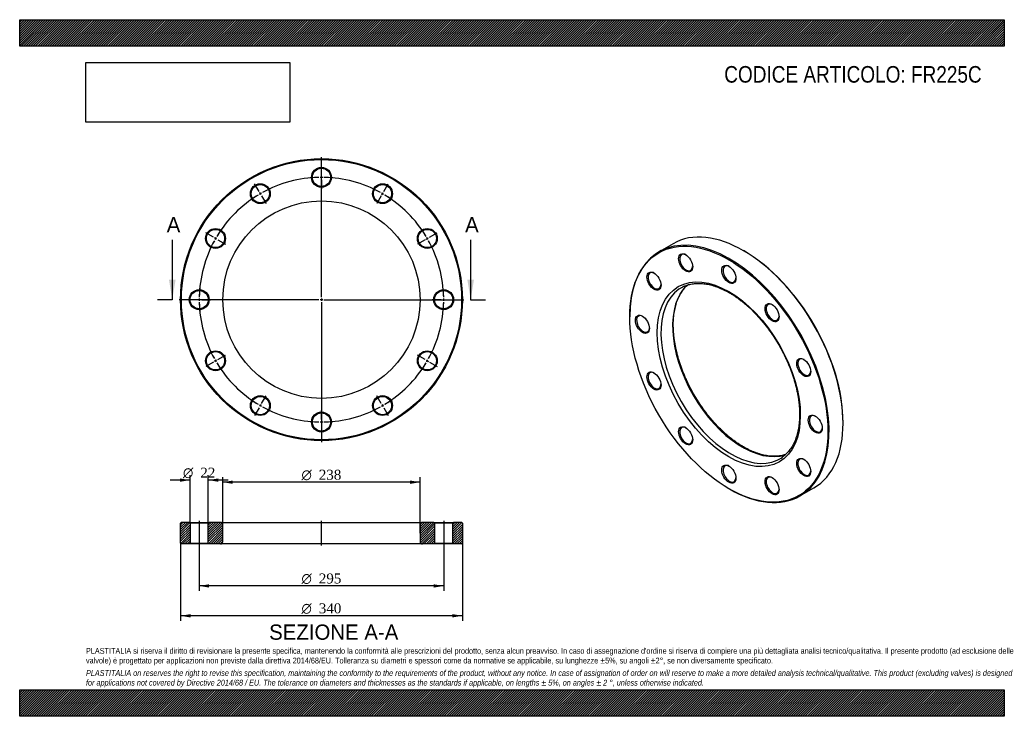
# Model space of a CAD drawing. Header units: millimetres. Extents: x 0 to 1188, y 0 to 840.
import ezdxf
from ezdxf.enums import TextEntityAlignment as Align
from ezdxf.lldxf.tags import DXFTag

# ---------------------------------------------------------------- set-up
doc = ezdxf.new("R2010")
doc.units = ezdxf.units.MM
doc.header["$LTSCALE"] = 4
for name, color, linetype in [('Default', 7, 'Continuous'), ('DV2_Default', 7, 'Continuous'), ('DV3_Default', 7, 'Continuous'), ('FR225C', 7, 'Continuous')]:
    doc.layers.add(name, color=color, linetype=linetype)
doc.styles.add('SEACAD_Solid_Edge_ANSI', font='seans.ttf')
doc.styles.add('SEACAD_Solid_Edge_ANSI1_Symbols', font='semeca1.ttf')
doc.styles.add('SEACAD_Times_New_Roman', font='times.ttf')
tags = doc.linetypes.add('CENTER2', pattern=[28.575, 19.05, -3.175, 3.175, -3.175]).pattern_tags.tags
tags[10:11] = [DXFTag(74, 4), DXFTag(75, 0), DXFTag(340, '0'), DXFTag(46, 0.0), DXFTag(50, 0.0), DXFTag(44, 0.0), DXFTag(45, 0.0)]
tags[8:9] = [DXFTag(74, 4), DXFTag(75, 0), DXFTag(340, '0'), DXFTag(46, 0.0), DXFTag(50, 0.0), DXFTag(44, 0.0), DXFTag(45, 0.0)]
tags[6:7] = [DXFTag(74, 4), DXFTag(75, 0), DXFTag(340, '0'), DXFTag(46, 0.0), DXFTag(50, 0.0), DXFTag(44, 0.0), DXFTag(45, 0.0)]
tags[4:5] = [DXFTag(74, 4), DXFTag(75, 0), DXFTag(340, '0'), DXFTag(46, 0.0), DXFTag(50, 0.0), DXFTag(44, 0.0), DXFTag(45, 0.0)]
tags = doc.linetypes.add('HIDDEN2', pattern=[4.7625, 3.175, -1.5875]).pattern_tags.tags
tags[6:7] = [DXFTag(74, 4), DXFTag(75, 0), DXFTag(340, '0'), DXFTag(46, 0.0), DXFTag(50, 0.0), DXFTag(44, 0.0), DXFTag(45, 0.0)]
tags[4:5] = [DXFTag(74, 4), DXFTag(75, 0), DXFTag(340, '0'), DXFTag(46, 0.0), DXFTag(50, 0.0), DXFTag(44, 0.0), DXFTag(45, 0.0)]
picture_1 = doc.add_image_def('image1.jpg', size_in_pixel=(4302, 1260))

# ---------------------------------------------------------------- blocks, each defined once
blk = doc.blocks.new('SE')
at = {"layer": 'FR225C', "color": 7, "linetype": 'Continuous'}
for p, q in [((788.3, 569.9), (771.4, 560.1)), ((874, 561.1), (873.3, 561.5)), ((736.1, 482.3), (736.1, 481.5)), ((993.5, 353.3), (993.5, 354.1)), ((855.6, 274.5), (856.4, 274.1)), ((941.4, 265.7), (958.3, 275.5))]:
    blk.add_line(p, q, dxfattribs=at)
for centre, major_axis, start_param, end_param in [((873.3, 422.7), (-85, 147.2), 3.141593, 6.283185), ((856.4, 412.9), (85, -147.2), 0, 3.926991), ((874, 423.1), (84.5, -146.4), 0.785398, 2.356194), ((804.2, 547.3), (-5.5, 9.53), 0, 3.882511), ((804.2, 547.3), (-5.5, 9.53), 5.542267, 6.283185), ((766, 525.3), (-5.5, 9.53), 0, 3.882511), ((766, 525.3), (-5.5, 9.53), 5.542267, 6.283185), ((856.4, 533.3), (-5.5, 9.53), 0, 3.882511), ((856.4, 533.3), (-5.5, 9.53), 5.542267, 6.283185), ((857.8, 413.7), (-59.5, 103.1), 0.04964, 3.085697), ((871.9, 421.9), (59.5, -103.1), 3.261477, 6.165514), ((857.8, 413.7), (-59.5, 103.1), 0, 0.04964), ((857.8, 413.7), (-59.5, 103.1), 6.228103, 6.283185), ((908.5, 487.1), (-5.5, 9.53), 0, 3.882511), ((908.5, 487.1), (-5.5, 9.53), 5.542267, 6.283185), ((752.1, 473.1), (-5.5, 9.53), 0, 3.882511), ((752.1, 473.1), (-5.5, 9.53), 5.542267, 6.283185), ((946.7, 421), (-5.5, 9.53), 0, 3.882511), ((946.7, 421), (-5.5, 9.53), 5.542267, 6.283185), ((766, 404.8), (-5.5, 9.53), 0, 3.882511), ((766, 404.8), (-5.5, 9.53), 5.542267, 6.283185), ((960.7, 352.7), (-5.5, 9.53), 0, 3.882511), ((960.7, 352.7), (-5.5, 9.53), 5.542267, 6.283185), ((804.2, 338.7), (-5.5, 9.53), 0, 3.882511), ((804.2, 338.7), (-5.5, 9.53), 5.542267, 6.283185), ((857.8, 413.7), (-59.5, 103.1), 3.085697, 3.192032), ((946.7, 300.5), (-5.5, 9.53), 0, 3.882511), ((946.7, 300.5), (-5.5, 9.53), 5.542267, 6.283185), ((856.4, 292.5), (-5.5, 9.53), 0, 3.882511), ((856.4, 292.5), (-5.5, 9.53), 5.542267, 6.283185), ((908.5, 278.5), (-5.5, 9.53), 0, 3.882511), ((908.5, 278.5), (-5.5, 9.53), 5.542267, 6.283185), ((856.4, 412.9), (85, -147.2), 5.497787, 6.283185)]:
    blk.add_ellipse(centre, major_axis=major_axis, ratio=0.57735, start_param=start_param, end_param=end_param, dxfattribs=at)
for centre, major_axis in [((855.6, 412.5), (-84.5, 146.4)), ((803.5, 546.9), (6, -10.4)), ((765.3, 524.8), (6, -10.4)), ((855.6, 412.5), (61, -105.7)), ((855.6, 532.9), (6, -10.4)), ((907.8, 486.7), (6, -10.4)), ((751.3, 472.7), (6, -10.4)), ((946, 420.5), (6, -10.4)), ((765.3, 404.4), (6, -10.4)), ((959.9, 352.3), (6, -10.4)), ((803.5, 338.3), (6, -10.4)), ((946, 300.1), (6, -10.4)), ((855.6, 292), (6, -10.4)), ((907.8, 278.1), (6, -10.4))]:
    blk.add_ellipse(centre, major_axis=major_axis, ratio=0.57735, dxfattribs=at)
for points, knots in [([(873.4, 324.9), (872.7, 325.3), (871, 326.2), (868, 328.2), (864.5, 330.5), (860.9, 333.1), (857.4, 335.8), (853.9, 338.7), (850.5, 341.7), (847.1, 344.9), (843.7, 348.2), (840.4, 351.7), (837.1, 355.2), (833.9, 358.9), (830.8, 362.7), (827.7, 366.7), (824.8, 370.7), (821.9, 374.8), (819.1, 379), (816.4, 383.3), (813.8, 387.6), (811.3, 392.1), (808.9, 396.5), (806.6, 401), (804.5, 405.6), (802.5, 410.2), (800.6, 414.8), (798.8, 419.4), (797.2, 424), (795.7, 428.6), (794.3, 433.2), (793.1, 437.8), (792, 442.4), (791.1, 446.9), (790.3, 451.4), (789.7, 455.8), (789.2, 460.1), (788.8, 464.4), (788.7, 468.6), (788.6, 472.7), (788.7, 476.7), (789, 480.6), (789.4, 484.4), (790, 488.1), (790.7, 491.7), (791.5, 495.2), (792.5, 498.5), (793.6, 501.6), (794.9, 504.7), (796.3, 507.5), (797.8, 510.3), (799.4, 512.8), (801.2, 515.2), (803.1, 517.5), (804.7, 519.1), (805.6, 519.9), (805.8, 520.1)], [0, 0, 0, 0, 0.009597, 0.0278753, 0.0461582, 0.064445, 0.0827362, 0.1010322, 0.1193331, 0.1376389, 0.1559495, 0.1742645, 0.1925838, 0.210907, 0.2292335, 0.2475632, 0.2658954, 0.2842298, 0.3025658, 0.3209031, 0.3392412, 0.3575795, 0.3759177, 0.394255, 0.412591, 0.4309253, 0.4492573, 0.4675867, 0.4859129, 0.5042355, 0.5225541, 0.5408682, 0.5591775, 0.5774816, 0.5957803, 0.6140733, 0.6323606, 0.6506423, 0.6689187, 0.6871903, 0.7054579, 0.7237227, 0.7419866, 0.760251, 0.7785187, 0.7967933, 0.8150792, 0.833382, 0.8517078, 0.870064, 0.8884585, 0.9068993, 0.9253941, 0.943949, 0.9625674, 0.9681722, 0.9681722, 0.9681722, 0.9681722]), ([(801.5, 518.4), (802, 518.6), (803.3, 519.2), (805.7, 520.1), (808.5, 520.9), (811.4, 521.5), (814.3, 521.9), (817.4, 522.1), (820.5, 522.1), (823.7, 521.9), (826.9, 521.5), (830.3, 521), (833.6, 520.2), (837, 519.3), (840.4, 518.1), (843.9, 516.8), (847.4, 515.3), (850.9, 513.6), (854.5, 511.8), (858, 509.7), (861.6, 507.5), (865.1, 505.1), (868.6, 502.6), (872.1, 499.8), (875.6, 497), (879.1, 494), (882.5, 490.8), (885.9, 487.5), (889.2, 484), (892.4, 480.5), (895.6, 476.8), (898.8, 473), (901.8, 469), (904.8, 465), (907.7, 460.9), (910.5, 456.7), (913.2, 452.4), (915.8, 448.1), (918.3, 443.7), (920.7, 439.2), (923, 434.7), (925.1, 430.1), (927.2, 425.5), (929.1, 420.9), (930.8, 416.3), (932.5, 411.7), (934, 407.1), (935.3, 402.5), (936.6, 397.9), (937.6, 393.3), (938.6, 388.8), (939.4, 384.4), (940, 379.9), (940.5, 375.6), (940.8, 371.3), (941, 367.1), (941.1, 363), (940.9, 359), (940.7, 355.1), (940.3, 351.2), (939.7, 347.5), (939, 344), (938.2, 340.5), (937.2, 337.2), (936.1, 334), (934.9, 331), (933.5, 328.1), (932, 325.4), (930.3, 322.8), (928.5, 320.4), (926.6, 318.2), (924.6, 316.1), (922.4, 314.2), (920.9, 313), (920.1, 312.4), (920, 312.4)], [0, 0, 0, 0, 0.008215, 0.022504, 0.036764, 0.050985, 0.06516, 0.079288, 0.093369, 0.107409, 0.121412, 0.135385, 0.149333, 0.163261, 0.177176, 0.19108, 0.204978, 0.218872, 0.232765, 0.246658, 0.260552, 0.274448, 0.288347, 0.302249, 0.316155, 0.330065, 0.343978, 0.357895, 0.371816, 0.385739, 0.399666, 0.413595, 0.427527, 0.441461, 0.455396, 0.469332, 0.48327, 0.497208, 0.511146, 0.525084, 0.539022, 0.552958, 0.566894, 0.580827, 0.594759, 0.608688, 0.622614, 0.636538, 0.650458, 0.664374, 0.678287, 0.692195, 0.706099, 0.719999, 0.733894, 0.747785, 0.761673, 0.775557, 0.78944, 0.803322, 0.817204, 0.831088, 0.844978, 0.858876, 0.872787, 0.886715, 0.900666, 0.914646, 0.928661, 0.942716, 0.956818, 0.970967, 0.985165, 0.999406, 1, 1, 1, 1]), ([(923.9, 315.5), (923, 315.2), (921.2, 314.7), (918.4, 314.1), (915.4, 313.7), (912.4, 313.5), (909.3, 313.5), (906.1, 313.7), (902.8, 314), (899.5, 314.6), (896.2, 315.3), (892.8, 316.3), (889.3, 317.4), (885.9, 318.7), (882.4, 320.2), (878.9, 321.9), (875.8, 323.5), (874.1, 324.5), (873.4, 324.9)], [0.0946833, 0.0946833, 0.0946833, 0.0946833, 0.1494943, 0.2089234, 0.2681629, 0.3272041, 0.3860531, 0.4447259, 0.5032448, 0.5616347, 0.6199205, 0.6781255, 0.7362704, 0.794373, 0.8524479, 0.9105072, 0.9685602, 1, 1, 1, 1])]:
    blk.add_open_spline(points, degree=3, knots=knots, dxfattribs=at)
blk = doc.blocks.new('SE1')
at = {"layer": 'Default', "color": 7, "linetype": 'CENTER2'}
for start, end in [(91.1653, 118.8347), (61.1653, 88.8347), (121.1653, 148.8347), (31.1653, 58.8347), (151.1653, 178.8347), (1.1653, 28.8347), (181.1653, 208.8347), (331.1653, 358.8347), (211.1653, 238.8347), (301.1653, 328.8347), (241.1653, 268.8347), (271.1653, 298.8347)]:
    blk.add_arc((364.1, 502.4), 147.5, start, end, dxfattribs=at)
at = {"layer": 'DV2_Default', "color": 7, "linetype": 'CENTER2'}
for p, q in [((364.1, 505.4), (364.1, 674.2)), ((364.1, 652.9), (364.1, 663.7)), ((288.8, 632.8), (283.4, 642.1)), ((439.3, 632.8), (444.7, 642.1)), ((233.7, 577.7), (224.4, 583.1)), ((494.4, 577.7), (503.7, 583.1)), ((361.1, 502.4), (192.3, 502.4)), ((213.6, 502.4), (202.8, 502.4)), ((365.6, 502.4), (362.6, 502.4)), ((364.1, 503.9), (364.1, 500.9)), ((364.1, 499.4), (364.1, 330.7)), ((367.1, 502.4), (535.8, 502.4)), ((514.6, 502.4), (524.3, 502.4)), ((514.6, 502.4), (525.3, 502.4)), ((233.7, 427.2), (224.4, 421.8)), ((494.4, 427.2), (503.7, 421.8)), ((288.8, 372.1), (283.4, 362.8)), ((439.3, 372.1), (444.7, 362.8)), ((364.1, 351.9), (364.1, 341.2))]:
    blk.add_line(p, q, dxfattribs=at)
at = {"layer": 'DV2_Default', "color": 7, "linetype": 'HIDDEN2'}
for p, q in [((364.1, 648.4), (364.1, 651.4)), ((364.1, 646.9), (364.1, 636.2)), ((291.1, 628.9), (289.6, 631.5)), ((437.1, 628.9), (438.6, 631.5)), ((291.8, 627.6), (297.2, 618.3)), ((436.3, 627.6), (430.9, 618.3)), ((237.6, 575.4), (235, 576.9)), ((238.9, 574.7), (248.2, 569.3)), ((489.2, 574.7), (479.9, 569.3)), ((490.5, 575.4), (493.1, 576.9)), ((218.1, 502.4), (215.1, 502.4)), ((219.6, 502.4), (230.3, 502.4)), ((508.6, 502.4), (497.8, 502.4)), ((508.6, 502.4), (498.8, 502.4)), ((510.1, 502.4), (513.1, 502.4)), ((510.1, 502.4), (513.1, 502.4)), ((237.6, 429.4), (235, 427.9)), ((238.9, 430.2), (248.2, 435.6)), ((489.2, 430.2), (479.9, 435.6)), ((490.5, 429.4), (493.1, 427.9)), ((291.8, 377.3), (297.2, 386.6)), ((436.3, 377.3), (430.9, 386.6)), ((291.1, 376), (289.6, 373.4)), ((364.1, 357.9), (364.1, 368.7)), ((437.1, 376), (438.6, 373.4)), ((364.1, 356.4), (364.1, 353.4))]:
    blk.add_line(p, q, dxfattribs=at)
at = {"layer": 'DV2_Default', "color": 7, "linetype": 'CENTER2'}
for start, end in [(91.1653, 95.3411), (89.4173, 90.5827), (84.6589, 88.8347), (119.4173, 120.5827), (114.6589, 118.8347), (61.1653, 65.3411), (59.4173, 60.5827), (121.1653, 125.3411), (54.6589, 58.8347), (144.6589, 148.8347), (31.1653, 35.3411), (151.1653, 155.3411), (149.4173, 150.5827), (29.4173, 30.5827), (24.6589, 28.8347), (174.6589, 178.8347), (1.1653, 5.3411), (1.1653, 4.9527), (179.4173, 180.5827), (181.1653, 185.3411), (354.6589, 358.8347), (355.0473, 358.8347), (359.4173, 0.5827), (359.4173, 0.5827), (204.6589, 208.8347), (331.1653, 335.3411), (209.4173, 210.5827), (329.4173, 330.5827), (211.1653, 215.3411), (324.6589, 328.8347), (234.6589, 238.8347), (301.1653, 305.3411), (239.4173, 240.5827), (241.1653, 245.3411), (294.6589, 298.8347), (299.4173, 300.5827), (264.6589, 268.8347), (269.4173, 270.5827), (271.1653, 275.3411)]:
    blk.add_arc((364.1, 502.4), 147.5, start, end, dxfattribs=at)
at = {"layer": 'FR225C', "color": 7, "linetype": 'Continuous'}
for centre, radius in [((364.1, 502.4), 170), ((364.1, 502.4), 169), ((364.1, 649.9), 12), ((364.1, 649.9), 11), ((290.3, 630.2), 12), ((437.8, 630.2), 12), ((290.3, 630.2), 11), ((437.8, 630.2), 11), ((364.1, 502.4), 119), ((236.3, 576.2), 12), ((236.3, 576.2), 11), ((491.8, 576.2), 12), ((491.8, 576.2), 11), ((216.6, 502.4), 12), ((216.6, 502.4), 11), ((511.6, 502.4), 12), ((511.6, 502.4), 11), ((236.3, 428.7), 12), ((236.3, 428.7), 11), ((491.8, 428.7), 12), ((491.8, 428.7), 11), ((290.3, 374.7), 12), ((290.3, 374.7), 11), ((437.8, 374.7), 12), ((437.8, 374.7), 11), ((364.1, 354.9), 12), ((364.1, 354.9), 11)]:
    blk.add_circle(centre, radius, dxfattribs=at)
blk = doc.blocks.new('SE3')
at = {"color": 7, "linetype": 'Continuous', "style": 'SEACAD_Solid_Edge_ANSI'}
blk.add_text('A', height=18.4, dxfattribs=at).set_placement((177.4, 602), align=Align.TOP_LEFT)
blk = doc.blocks.new('SE4')
at = {"color": 7, "linetype": 'Continuous', "style": 'SEACAD_Solid_Edge_ANSI'}
blk.add_text('A', height=18.4, dxfattribs=at).set_placement((537.4, 602), align=Align.TOP_LEFT)
blk = doc.blocks.new('SEANNOT_GROUP')
at = {"linetype": 'Continuous'}
blk.add_hatch(color=7, dxfattribs=at).paths.add_polyline_path([(180.1, 526.4), (184.1, 502.4), (188.1, 526.4)])
at = {"color": 7, "linetype": 'Continuous'}
blk.add_lwpolyline([(184.1, 574.4), (184.1, 502.4)], dxfattribs=at)
blk = doc.blocks.new('SEANNOT_GROUP1')
at = {"linetype": 'Continuous'}
blk.add_hatch(color=7, dxfattribs=at).paths.add_polyline_path([(540.1, 526.4), (544.1, 502.4), (548.1, 526.4)])
at = {"color": 7, "linetype": 'Continuous'}
blk.add_lwpolyline([(544.1, 574.4), (544.1, 502.4)], dxfattribs=at)
blk = doc.blocks.new('SE2')
at = {"layer": 'Default', "color": 7, "linetype": 'CENTER2'}
for p, q in [((184.1, 502.4), (166.1, 502.4)), ((544.1, 502.4), (562.1, 502.4))]:
    blk.add_line(p, q, dxfattribs=at)
at = {"layer": 'Default'}
for name in ['SE3', 'SE4', 'SEANNOT_GROUP', 'SEANNOT_GROUP1']:
    blk.add_blockref(name, (0, 0), dxfattribs=at)
blk = doc.blocks.new('SE5')
at = {"layer": 'FR225C', "linetype": 'Continuous'}
h = blk.add_hatch(dxfattribs=at)
h.set_pattern_fill('LINE', scale=0.62992, angle=45, style=0)
h.paths.add_polyline_path([(204.6, 233.8), (195.1, 233.8), (194.1, 232.8), (194.1, 208.8), (195.1, 207.8), (204.6, 207.8), (205.6, 208.8), (205.6, 232.8)])
h = blk.add_hatch(dxfattribs=at)
h.set_pattern_fill('LINE', scale=0.62992, angle=45, style=0)
edge = h.paths.add_edge_path()
edge.add_line((228.6, 207.8), (242.1, 207.8))
edge.add_arc((242.1, 210.8), 3, 270, 360)
edge.add_line((245.1, 210.8), (245.1, 230.8))
edge.add_arc((242.1, 230.8), 3, 0, 90)
edge.add_line((242.1, 233.8), (228.6, 233.8))
edge.add_line((228.6, 233.8), (227.6, 232.8))
edge.add_line((227.6, 232.8), (227.6, 208.8))
edge.add_line((227.6, 208.8), (228.6, 207.8))
h = blk.add_hatch(dxfattribs=at)
h.set_pattern_fill('LINE', scale=0.62992, angle=45, style=0)
edge = h.paths.add_edge_path()
edge.add_line((500.6, 208.8), (500.6, 232.8))
edge.add_line((500.6, 232.8), (499.6, 233.8))
edge.add_line((499.6, 233.8), (486.1, 233.8))
edge.add_arc((486.1, 230.8), 3, 90, 180)
edge.add_line((483.1, 230.8), (483.1, 210.8))
edge.add_arc((486.1, 210.8), 3, 180, 270)
edge.add_line((486.1, 207.8), (499.6, 207.8))
edge.add_line((499.6, 207.8), (500.6, 208.8))
h = blk.add_hatch(dxfattribs=at)
h.set_pattern_fill('LINE', scale=0.62992, angle=45, style=0)
h.paths.add_polyline_path([(522.6, 232.8), (522.6, 208.8), (523.6, 207.8), (533.1, 207.8), (534.1, 208.8), (534.1, 232.8), (533.1, 233.8), (523.6, 233.8)])
at = {"layer": 'DV3_Default', "color": 7, "linetype": 'CENTER2'}
for p, q in [((216.6, 235.6), (216.6, 206.1)), ((364.1, 206.1), (364.1, 235.6)), ((511.6, 235.6), (511.6, 206.1))]:
    blk.add_line(p, q, dxfattribs=at)
at = {"layer": 'FR225C', "color": 7, "linetype": 'Continuous'}
for p, q in [((195.1, 233.8), (194.1, 232.8)), ((194.1, 208.8), (194.1, 232.8)), ((204.6, 233.8), (195.1, 233.8)), ((204.6, 233.8), (228.6, 233.8)), ((204.6, 233.8), (205.6, 232.8)), ((227.6, 232.8), (205.6, 232.8)), ((205.6, 232.8), (205.6, 208.8)), ((227.6, 232.8), (228.6, 233.8)), ((227.6, 208.8), (227.6, 232.8)), ((242.1, 233.8), (228.6, 233.8)), ((242.1, 233.8), (486.1, 233.8)), ((245.1, 210.8), (245.1, 230.8)), ((483.1, 230.8), (483.1, 210.8)), ((499.6, 233.8), (486.1, 233.8)), ((499.6, 233.8), (523.6, 233.8)), ((499.6, 233.8), (500.6, 232.8)), ((522.6, 232.8), (500.6, 232.8)), ((500.6, 232.8), (500.6, 208.8)), ((522.6, 232.8), (523.6, 233.8)), ((522.6, 208.8), (522.6, 232.8)), ((533.1, 233.8), (523.6, 233.8)), ((534.1, 232.8), (533.1, 233.8)), ((534.1, 232.8), (534.1, 208.8)), ((194.1, 208.8), (195.1, 207.8)), ((204.6, 207.8), (195.1, 207.8)), ((205.6, 208.8), (204.6, 207.8)), ((228.6, 207.8), (204.6, 207.8)), ((205.6, 208.8), (227.6, 208.8)), ((228.6, 207.8), (227.6, 208.8)), ((242.1, 207.8), (228.6, 207.8)), ((486.1, 207.8), (242.1, 207.8)), ((499.6, 207.8), (486.1, 207.8)), ((500.6, 208.8), (499.6, 207.8)), ((523.6, 207.8), (499.6, 207.8)), ((500.6, 208.8), (522.6, 208.8)), ((523.6, 207.8), (522.6, 208.8)), ((533.1, 207.8), (523.6, 207.8)), ((533.1, 207.8), (534.1, 208.8))]:
    blk.add_line(p, q, dxfattribs=at)
for centre, start, end in [((242.1, 230.8), 0, 90), ((486.1, 230.8), 90, 180), ((242.1, 210.8), 270, 0), ((486.1, 210.8), 180, 270)]:
    blk.add_arc(centre, 3, start, end, dxfattribs=at)
blk = doc.blocks.new('GDimGGroup')
at = {"layer": 'Default', "linetype": 'Continuous'}
for points in [[(257.1, 284.3), (245.1, 282.3), (257.1, 280.3)], [(471.1, 284.3), (471.1, 280.3), (483.1, 282.3)]]:
    blk.add_hatch(color=7, dxfattribs=at).paths.add_polyline_path(points)
at = {"layer": 'Default', "color": 7, "linetype": 'Continuous'}
for p, q in [((245.1, 220.8), (245.1, 288.3)), ((483.1, 220.8), (483.1, 288.3)), ((483.1, 282.3), (245.1, 282.3))]:
    blk.add_line(p, q, dxfattribs=at)
for s, style, p in [('O', 'SEACAD_Solid_Edge_ANSI1_Symbols', (340, 297.3)), ('238', 'SEACAD_Times_New_Roman', (360.9, 297.3))]:
    blk.add_text(s, height=12, dxfattribs=dict(at, style=style)).set_placement(p, align=Align.TOP_LEFT)
blk = doc.blocks.new('GDimGGroup1')
at = {"layer": 'Default', "linetype": 'Continuous'}
for points in [[(206.1, 119.2), (206.1, 123.2), (194.1, 121.2)], [(522.1, 119.2), (534.1, 121.2), (522.1, 123.2)]]:
    blk.add_hatch(color=7, dxfattribs=at).paths.add_polyline_path(points)
at = {"layer": 'Default', "color": 7, "linetype": 'Continuous'}
for p, q in [((194.1, 208.8), (194.1, 115.2)), ((534.1, 208.8), (534.1, 115.2)), ((534.1, 121.2), (194.1, 121.2))]:
    blk.add_line(p, q, dxfattribs=at)
for s, style, p in [('O', 'SEACAD_Solid_Edge_ANSI1_Symbols', (340, 136.2)), ('340', 'SEACAD_Times_New_Roman', (360.9, 136.2))]:
    blk.add_text(s, height=12, dxfattribs=dict(at, style=style)).set_placement(p, align=Align.TOP_LEFT)
blk = doc.blocks.new('GDimGGroup2')
at = {"layer": 'Default', "linetype": 'Continuous'}
for points in [[(228.6, 155.2), (228.6, 159.2), (216.6, 157.2)], [(499.6, 155.2), (511.6, 157.2), (499.6, 159.2)]]:
    blk.add_hatch(color=7, dxfattribs=at).paths.add_polyline_path(points)
at = {"layer": 'Default', "color": 7, "linetype": 'Continuous'}
for p, q in [((216.6, 207.8), (216.6, 151.2)), ((511.6, 207.8), (511.6, 151.2)), ((511.6, 157.2), (216.6, 157.2))]:
    blk.add_line(p, q, dxfattribs=at)
for s, style, p in [('O', 'SEACAD_Solid_Edge_ANSI1_Symbols', (340, 172.2)), ('295', 'SEACAD_Times_New_Roman', (360.9, 172.2))]:
    blk.add_text(s, height=12, dxfattribs=dict(at, style=style)).set_placement(p, align=Align.TOP_LEFT)
blk = doc.blocks.new('GDimGGroup3')
at = {"layer": 'Default', "linetype": 'Continuous'}
for points in [[(193.6, 286.8), (193.6, 282.8), (205.6, 284.8)], [(239.6, 286.8), (227.6, 284.8), (239.6, 282.8)]]:
    blk.add_hatch(color=7, dxfattribs=at).paths.add_polyline_path(points)
at = {"layer": 'Default', "color": 7, "linetype": 'Continuous'}
for p, q in [((205.6, 232.8), (205.6, 290.8)), ((227.6, 232.8), (227.6, 290.8)), ((205.6, 284.8), (181.6, 284.8)), ((251.6, 284.8), (227.6, 284.8))]:
    blk.add_line(p, q, dxfattribs=at)
for s, style, p in [('O', 'SEACAD_Solid_Edge_ANSI1_Symbols', (197, 299.8)), ('22', 'SEACAD_Times_New_Roman', (217.9, 299.8))]:
    blk.add_text(s, height=12, dxfattribs=dict(at, style=style)).set_placement(p, align=Align.TOP_LEFT)

msp = doc.modelspace()

# ---------------------------------------------------------------- hatches: boundary and pattern name
at = {"layer": 'Default', "linetype": 'Continuous'}
h = msp.add_hatch(dxfattribs=at)
h.set_pattern_fill('LINE', scale=0.629921, angle=45, style=0)
h.paths.add_polyline_path([(1188, 808), (1188, 840), (0, 840), (0, 808)])
for points in [[(1188, 808), (1188, 840), (0, 840), (0, 808)], [(1188, 0), (1188, 32), (0, 32), (0, 0)]]:
    msp.add_hatch(color=7, dxfattribs=at).paths.add_polyline_path(points)
h = msp.add_hatch(dxfattribs=at)
h.set_pattern_fill('LINE', scale=0.629921, angle=45, style=0)
h.paths.add_polyline_path([(1188, 0), (1188, 32), (0, 32), (0, 0)])

# ---------------------------------------------------------------- linework, layer by layer
at = {"layer": 'Default', "color": 7, "linetype": 'Continuous'}
for p, q in [((0, 840), (1188, 840)), ((0, 808), (0, 840)), ((1188, 840), (1188, 808)), ((1188, 808), (0, 808)), ((0, 32), (1188, 32)), ((0, 0), (0, 32)), ((1188, 32), (1188, 0)), ((1188, 0), (0, 0))]:
    msp.add_line(p, q, dxfattribs=at)

# ---------------------------------------------------------------- block references
at = {"layer": 'Default'}
for name in ['SE1', 'SE2', 'SE', 'GDimGGroup3', 'GDimGGroup', 'SE5', 'GDimGGroup1', 'GDimGGroup2']:
    msp.add_blockref(name, (0, 0), dxfattribs=at)

# ---------------------------------------------------------------- texts
at = {"layer": 'Default', "color": 7, "linetype": 'Continuous', "style": 'SEACAD_Solid_Edge_ANSI'}
msp.add_text('SEZIONE A-A', height=18.4, dxfattribs=at).set_placement((301, 110.7), align=Align.TOP_LEFT)
at = {"layer": 'Default', "attachment_point": 1}
for s, insert, char_height, width in [('{\\fArial Narrow|b0||i0||c0|p34;\\C7;\\H20.;\\W1.;CODICE ARTICOLO: FR225C}', (850.1, 784.1), 20, 317.198), ("{\\fArial Narrow|b0||i0||c0|p34;\\C7;\\H7.;\\W1.;PLASTITALIA si riserva il diritto di revisionare la presente specifica, mantenendo la conformità alle prescrizioni del prodotto, senza alcun preavviso. In caso di assegnazione d'ordine si riserva di compiere una più dettagliata analisi tecnico/qualitativa. Il presente prodotto (ad esclusione delle \\P}{\\fArial Narrow|b0||i0||c0|p34;\\C7;\\H7.;\\W1.;valvole) è progettato per applicazioni non previste dalla direttiva 2014/68/EU. Tolleranza su diametri e spessori come da normative se applicabile, su lunghezze ±5%, su angoli ±2°, se non diversamente specificato.\\P}{\\fArial Narrow|b0||i0||c0|p34;\\C7;\\H2.;\\W1.;   \\P}{\\fArial Narrow|b0||i1||c0|p34;\\C7;\\H7.;\\W1.;PLASTITALIA on reserves the right to revise this specification, maintaining the conformity to the requirements of the product, without any notice. In case of assignation of order on will reserve to make a more detailed analysis technical/qualitative. This product (excluding valves) is designed \\P}{\\fArial Narrow|b0||i1||c0|p34;\\C7;\\H7.;\\W1.;for applications not covered by Directive 2014/68 / EU. The tolerance on diameters and thicknesses as the standards if applicable, on lengths ± 5%, on angles ± 2 °, unless otherwise indicated.\\P}", (80, 82.4), 7, 1028)]:
    msp.add_mtext(s, dxfattribs=dict(at, insert=insert, char_height=char_height, width=width))

# ---------------------------------------------------------------- pictures from other files: only their frames are drawn
image = msp.add_image(picture_1, insert=(80, 716.4), size_in_units=(245.8, 72))
image.dxf.flags = 7

doc.saveas('drawing.dxf')
